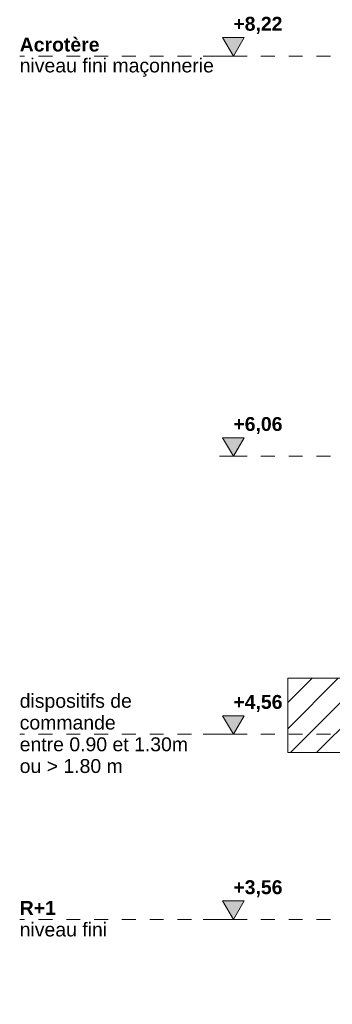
# Model space of a CAD drawing. Header units: millimetres. Extents: x -36476 to 2373, y -53000 to 10500.
# Tile 11 of 35: x -29526 to -27839, y 3102 to 8416. Entities that reach past the tile are written whole.
import ezdxf

# ---------------------------------------------------------------- set-up
doc = ezdxf.new("R2010")
doc.units = ezdxf.units.MM
doc.header["$MEASUREMENT"] = 0
doc.linetypes.add('_TIRET COURT 1', pattern=[150, 75, -75])
for name, color, linetype in [('Nouveau_0', 7, 'Continuous'), ('Nouveau_2D - Cotations pour 50ème', 7, 'Continuous'), ('Nouveau_2D - Dessin général', 7, 'Continuous'), ('Nouveau_2D - Texte pour 50ème', 7, 'Continuous')]:
    doc.layers.add(name, color=color, linetype=linetype)
doc.styles.add('STYLE_GENERE_1', font='arial.ttf')
doc.styles.add('STYLE_GENERE_2', font='arial.ttf')

# ---------------------------------------------------------------- blocks, each defined once
blk = doc.blocks.new('Cotation_1', base_point=(-28373.1, -2.4))
at = {"layer": 'Nouveau_2D - Cotations pour 50ème', "linetype": 'Continuous', "lineweight": 13}
for points in [[(-28373.1, 8220), (-28315.1, 8320), (-28431.1, 8320)], [(-28373.1, 6060), (-28315.1, 6160), (-28431.1, 6160)], [(-28373.1, 4560), (-28315.1, 4660), (-28431.1, 4660)], [(-28373.1, 3560), (-28315.1, 3660), (-28431.1, 3660)], [(-28373.1, 2500), (-28315.1, 2600), (-28431.1, 2600)], [(-28373.1, 995.9), (-28315.1, 1095.9), (-28431.1, 1095.9)], [(-28373.1, -2.4), (-28315.1, 97.6), (-28431.1, 97.6)]]:
    blk.add_hatch(color=7, dxfattribs=at).paths.add_polyline_path(points)
at = {"layer": 'Nouveau_2D - Cotations pour 50ème', "color": 7, "linetype": 'Continuous', "lineweight": 13}
for p, q in [((-28373.1, 8220), (-28431.1, 8320)), ((-28431.1, 8320), (-28315.1, 8320)), ((-28315.1, 8320), (-28373.1, 8220)), ((-28373.1, 8220), (-28536.8, 8220)), ((-28373.1, 8220), (-28298.1, 8220)), ((-28373.1, 6060), (-28431.1, 6160)), ((-28431.1, 6160), (-28315.1, 6160)), ((-28315.1, 6160), (-28373.1, 6060)), ((-28373.1, 6060), (-28448.1, 6060)), ((-28373.1, 6060), (-28298.1, 6060)), ((-28373.1, 4560), (-28431.1, 4660)), ((-28431.1, 4660), (-28315.1, 4660)), ((-28315.1, 4660), (-28373.1, 4560)), ((-28373.1, 4560), (-28536.8, 4560)), ((-28373.1, 4560), (-28298.1, 4560)), ((-28373.1, 3560), (-28431.1, 3660)), ((-28431.1, 3660), (-28315.1, 3660)), ((-28315.1, 3660), (-28373.1, 3560)), ((-28373.1, 3560), (-28536.8, 3560)), ((-28373.1, 3560), (-28298.1, 3560)), ((-28373.1, 2500), (-28431.1, 2600)), ((-28431.1, 2600), (-28315.1, 2600)), ((-28315.1, 2600), (-28373.1, 2500)), ((-28373.1, 2500), (-28448.1, 2500)), ((-28373.1, 2500), (-28298.1, 2500)), ((-28373.1, 995.9), (-28431.1, 1095.9)), ((-28431.1, 1095.9), (-28315.1, 1095.9)), ((-28315.1, 1095.9), (-28373.1, 995.9)), ((-28373.1, 995.9), (-28448.1, 995.9)), ((-28373.1, 995.9), (-28298.1, 995.9)), ((-28373.1, -2.4), (-28431.1, 97.6)), ((-28431.1, 97.6), (-28315.1, 97.6)), ((-28315.1, 97.6), (-28373.1, -2.4)), ((-28373.1, -2.4), (-28536.8, -2.4)), ((-28373.1, -2.4), (-28298.1, -2.4))]:
    blk.add_line(p, q, dxfattribs=at)
at = {"layer": 'Nouveau_2D - Cotations pour 50ème', "color": 7, "lineweight": 13, "char_height": 75, "attachment_point": 7, "style": 'STYLE_GENERE_2'}
for s, insert in [('{\\A1;\\fArial|b1|i0|c0|p0;+8,22}', (-28373.1, 8340)), ('{\\A1;\\fArial|b1|i0|c0|p0;+6,06}', (-28373.1, 6180)), ('{\\A1;\\fArial|b1|i0|c0|p0;+4,56}', (-28373.1, 4680)), ('{\\A1;\\fArial|b1|i0|c0|p0;+3,56}', (-28373.1, 3680)), ('{\\A1;\\fArial|b1|i0|c0|p0;+2,50}', (-28373.1, 2620)), ('{\\A1;\\fArial|b1|i0|c0|p0;+1,00}', (-28373.1, 1115.9)), ('{\\A1;\\fArial|b1|i0|c0|p0;±0,00}', (-28373.1, 117.6))]:
    blk.add_mtext(s, dxfattribs=dict(at, insert=insert))

msp = doc.modelspace()

# ---------------------------------------------------------------- hatches: boundary and pattern name
at = {"layer": 'Nouveau_0', "linetype": 'Continuous', "lineweight": 0}
h = msp.add_hatch(dxfattribs=at)
h.set_pattern_fill('Blocs_maçonnerie', color=112, style=0, pattern_type=2)
h.set_pattern_definition([(45, (0, 0), (-70.71068, 70.71068), [])])
h.paths.add_polyline_path([(-28078.7, 4861.7), (-10394.7, 4861.7), (-10394.7, 4461.7), (-28078.7, 4461.7)])

# ---------------------------------------------------------------- linework, layer by layer
at = {"layer": 'Nouveau_0', "color": 112, "linetype": 'Continuous', "lineweight": 0, "flags": 128}
msp.add_lwpolyline([(-28078.7, 4861.7), (-10394.7, 4861.7), (-10394.7, 4461.7), (-28078.7, 4461.7)], close=True, dxfattribs=at)
at = {"layer": 'Nouveau_2D - Dessin général', "color": 7, "linetype": '_TIRET COURT 1', "lineweight": 13}
for p, q in [((-10749.6, 8220), (-29526.4, 8220)), ((-10749.6, 6060), (-28433.6, 6060)), ((-10749.6, 4560), (-29526.4, 4560)), ((-10749.6, 3560), (-29526.4, 3560))]:
    msp.add_line(p, q, dxfattribs=at)

# ---------------------------------------------------------------- block references
at = {"layer": 'Nouveau_2D - Cotations pour 50ème', "color": 7, "linetype": 'Continuous', "lineweight": 13}
msp.add_blockref('Cotation_1', (-28373.1, -2.4), dxfattribs=at)

# ---------------------------------------------------------------- texts
at = {"layer": 'Nouveau_2D - Texte pour 50ème', "color": 7, "linetype": 'Continuous', "lineweight": 13, "char_height": 75, "attachment_point": 4, "style": 'STYLE_GENERE_2'}
for s, insert, line_spacing_factor in [('{\\A1;\\fArial|b1|i0|c0|p0;Acrotère  }\\P{\\A1;\\fArial|b0|i0|c0|p0;niveau fini maçonnerie}', (-29526.4, 8214.2), 0.903047), ('{\\A1;\\fArial|b1|i0|c0|p0;R+1}\\P{\\A1;\\fArial|b0|i0|c0|p0;niveau fini}', (-29526.4, 3563.7), 0.931717)]:
    msp.add_mtext(s, dxfattribs=dict(at, insert=insert, line_spacing_factor=line_spacing_factor))
at = {"layer": 'Nouveau_2D - Texte pour 50ème', "color": 112, "linetype": 'Continuous', "lineweight": 0, "insert": (-29526.4, 4563.7), "char_height": 75, "width": 1011.105, "attachment_point": 4, "line_spacing_factor": 0.938118, "style": 'STYLE_GENERE_1'}
msp.add_mtext('{\\A1;\\fArial|b0|i0|c0|p0;dispositifs de }{\\A1;\\fArial|b0|i0|c0|p0;commande }\\P{\\A1;\\fArial|b0|i0|c0|p0;entre 0.90 et 1.30m}\\P{\\A1;\\fArial|b0|i0|c0|p0;ou > 1.80 m}', dxfattribs=at)

doc.saveas('drawing.dxf')
